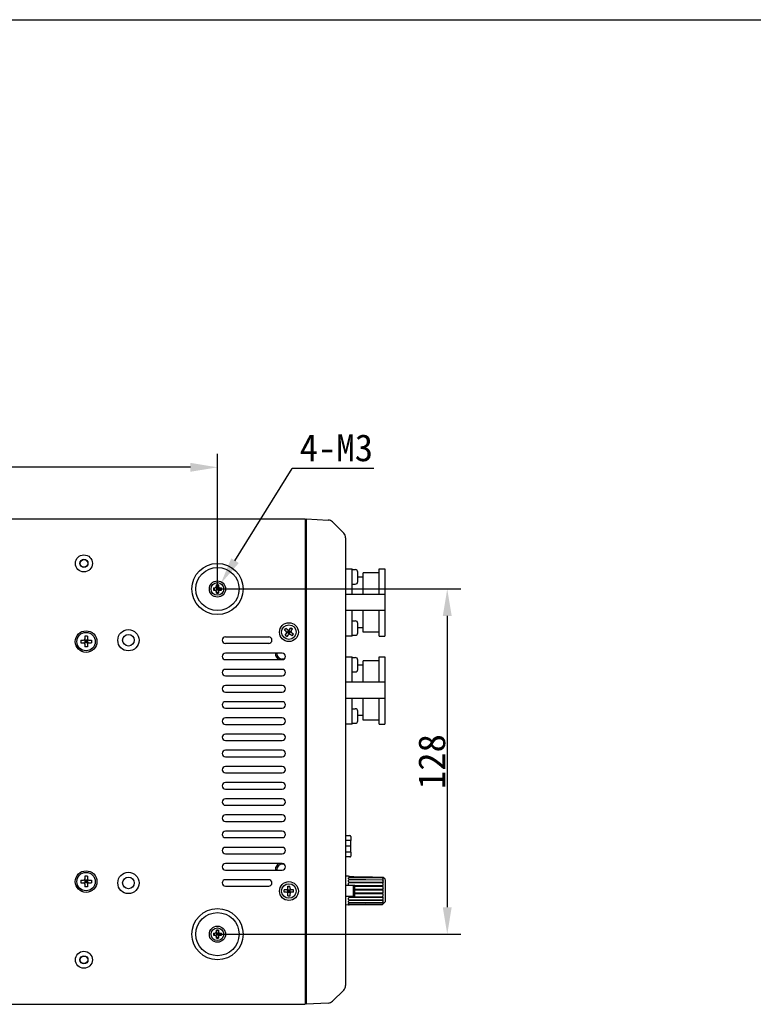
# Model space of a CAD drawing. Header units: millimetres. Extents: x 795 to 2578, y 150 to 1412.
# Tile 8 of 11: x 1762 to 2034, y 1047 to 1412. Entities that reach past the tile are written whole.
import ezdxf

# ---------------------------------------------------------------- set-up
doc = ezdxf.new("R2010")
doc.units = ezdxf.units.MM
doc.header["$LTSCALE"] = 39.111111
doc.header["$PDMODE"] = 3
doc.header["$PDSIZE"] = 8
doc.layers.get('0').update_dxf_attribs({"linetype": 'CONTINUOUS'})
doc.layers.get('Defpoints').update_dxf_attribs({"linetype": 'CONTINUOUS'})
for name, color, linetype in [('06_ALL_SURFS', 7, 'CONTINUOUS'), ('20_ALL_FEATURES', 7, 'CONTINUOUS'), ('51__DRAFT_DIMS', 7, 'CONTINUOUS')]:
    doc.layers.add(name, color=color, linetype=linetype)
doc.styles.get("Standard").update_dxf_attribs({"font": 'simfang.ttf'})
doc.dimstyles.new('DIMSTYLE_1', dxfattribs={"dimtxt": 10, "dimasz": 10, "dimexe": 5, "dimexo": 0.5, "dimgap": 2.5, "dimtad": 1, "dimtih": 1, "dimtoh": 1, "dimdsep": 46, "dimtxsty": 'STANDARD', "dimblk": '_FILLED', "dimblk1": '_FILLED', "dimblk2": '_FILLED', "dimcen": 0.09, "dimclrt": 3, "dimazin": 2, "dimtp": 0.3, "dimtm": 0.3, "dimtfac": 1, "dimtofl": 0, "dimtmove": 0, "dimatfit": 3, "dimldrblk": '_FILLED', "dimfxl": 1, "dimtolj": 1, "dimarcsym": 0})
doc.dimstyles.new('DIMSTYLE_3', dxfattribs={"dimtxt": 10, "dimasz": 10, "dimexe": 5, "dimexo": 0.5, "dimtad": 1, "dimdsep": 46, "dimtxsty": 'STANDARD', "dimblk": '_FILLED', "dimblk1": '_FILLED', "dimblk2": '_FILLED', "dimcen": 0.09, "dimclrt": 3, "dimazin": 2, "dimtp": 0.1, "dimtm": 0.1, "dimtfac": 1, "dimtofl": 0, "dimtmove": 0, "dimatfit": 1, "dimldrblk": '_FILLED', "dimfxl": 1, "dimtolj": 1, "dimarcsym": 0})

# ---------------------------------------------------------------- blocks, each defined once
blk = doc.blocks.new('_FILLED')
at = {"color": 0, "linetype": 'ByBlock'}
blk.add_solid([(0, 0), (-1, 0.165), (-1, -0.165)], dxfattribs=at)
blk = doc.blocks.new('*D40')
at = {"layer": '51__DRAFT_DIMS', "color": 0, "lineweight": -2}
for p, q in [((1596.03, 1201.32), (1596.03, 1250.94)), ((1835.53, 1201.32), (1835.53, 1250.94)), ((1825.53, 1245.94), (1606.03, 1245.94))]:
    blk.add_line(p, q, dxfattribs=at)
at = {"layer": 'Defpoints', "color": 0}
for p in [(1596.03, 1245.94), (1596.03, 1200.82), (1835.53, 1200.82)]:
    blk.add_point(p, dxfattribs=at)
at = {"layer": '51__DRAFT_DIMS', "color": 0, "linetype": 'ByBlock', "lineweight": -2, "xscale": 10, "yscale": 10, "zscale": 10, "rotation": 180}
blk.add_blockref('_FILLED', (1596.03, 1245.94), dxfattribs=at)
at = {"layer": '51__DRAFT_DIMS', "color": 0, "linetype": 'ByBlock', "lineweight": -2, "xscale": 10, "yscale": 10, "zscale": 10}
blk.add_blockref('_FILLED', (1835.53, 1245.94), dxfattribs=at)
at = {"layer": '51__DRAFT_DIMS', "color": 3, "insert": (1718.54, 1251.65), "char_height": 10, "attachment_point": 5}
blk.add_mtext('\\A1;239.5{}{{\\H0.7x;}{}}', dxfattribs=at)
blk = doc.blocks.new('*D41')
at = {"layer": '51__DRAFT_DIMS', "color": 0, "lineweight": -2}
for p, q in [((1836.03, 1200.82), (1925.73, 1200.82)), ((1920.73, 1190.82), (1920.73, 1082.82)), ((1836.03, 1072.82), (1925.73, 1072.82))]:
    blk.add_line(p, q, dxfattribs=at)
at = {"layer": 'Defpoints', "color": 0}
for p in [(1835.53, 1200.82), (1835.53, 1072.82), (1920.73, 1072.82)]:
    blk.add_point(p, dxfattribs=at)
at = {"layer": '51__DRAFT_DIMS', "color": 0, "linetype": 'ByBlock', "lineweight": -2, "xscale": 10, "yscale": 10, "zscale": 10}
for p, rotation in [((1920.73, 1200.82), 90), ((1920.73, 1072.82), 270)]:
    blk.add_blockref('_FILLED', p, dxfattribs=dict(at, rotation=rotation))
at = {"layer": '51__DRAFT_DIMS', "color": 3, "insert": (1915.05, 1136.82), "char_height": 10, "attachment_point": 5, "rotation": 90}
blk.add_mtext('\\A1;128{}{{\\H0.7x;}{}}', dxfattribs=at)
blk = doc.blocks.new('*D43')
at = {"layer": '51__DRAFT_DIMS', "color": 0, "lineweight": -2}
for p in [(1842.04, 1211.32), (1893.56, 1245.56)]:
    blk.add_line(p, (1863.23, 1245.56), dxfattribs=at)
at = {"layer": '51__DRAFT_DIMS', "color": 0}
for p, q in [((1835.44, 1200.82), (1835.62, 1200.82)), ((1835.53, 1200.73), (1835.53, 1200.91))]:
    blk.add_line(p, q, dxfattribs=at)
at = {"layer": 'Defpoints', "color": 0}
for p in [(1836.77, 1202.82), (1834.3, 1198.82)]:
    blk.add_point(p, dxfattribs=at)
at = {"layer": '51__DRAFT_DIMS', "color": 0, "linetype": 'ByBlock', "lineweight": -2, "xscale": 10, "yscale": 10, "zscale": 10, "rotation": 238.2378489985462}
blk.add_blockref('_FILLED', (1836.77, 1202.82), dxfattribs=at)
at = {"layer": '51__DRAFT_DIMS', "color": 3, "insert": (1879.64, 1253.11), "char_height": 10, "attachment_point": 5}
blk.add_mtext('\\A1;4-M3{}{{\\H0.7x;}{}}', dxfattribs=at)

msp = doc.modelspace()

# ---------------------------------------------------------------- linework, layer by layer
at = {"color": 7}
msp.add_line((794.691, 1411.918), (2578.191, 1411.918), dxfattribs=at)
at = {"layer": '06_ALL_SURFS', "color": 7}
for p, q in [((1568.035, 1226.823), (1868.035, 1226.823)), ((1868.035, 1226.823), (1868.035, 1046.823)), ((1868.435, 1226.802), (1876.613, 1226.373)), ((1868.435, 1226.802), (1868.435, 1046.844)), ((1868.435, 1226.323), (1868.035, 1226.323)), ((1878.184, 1225.674), (1882.332, 1221.526)), ((1883.035, 1219.829), (1883.035, 1053.817)), ((1883.035, 1208.323), (1885.535, 1208.323)), ((1885.535, 1198.823), (1885.535, 1208.323)), ((1887.605, 1207.064), (1887.615, 1207.073)), ((1887.605, 1205.823), (1887.615, 1205.823)), ((1887.615, 1204.823), (1887.605, 1204.823)), ((1889.535, 1205.173), (1887.612, 1205.173)), ((1887.615, 1205.823), (1887.615, 1206.922)), ((1887.615, 1203.724), (1887.615, 1204.823)), ((1895.535, 1206.823), (1889.535, 1206.823)), ((1889.535, 1198.823), (1889.535, 1206.823)), ((1895.535, 1208.323), (1897.535, 1208.323)), ((1895.535, 1198.823), (1895.535, 1208.323)), ((1897.535, 1208.323), (1897.535, 1183.323)), ((1834.038, 1201.223), (1834.635, 1201.223)), ((1834.257, 1201.223), (1834.257, 1200.423)), ((1834.988, 1201.369), (1836.081, 1200.276)), ((1834.988, 1200.276), (1836.081, 1201.369)), ((1835.135, 1201.723), (1835.135, 1202.319)), ((1835.935, 1202.1), (1835.135, 1202.1)), ((1835.935, 1201.223), (1835.135, 1201.223)), ((1835.135, 1201.223), (1835.135, 1200.423)), ((1835.535, 1201.223), (1835.535, 1200.423)), ((1835.935, 1202.319), (1835.935, 1201.723)), ((1835.935, 1201.223), (1835.935, 1200.423)), ((1836.435, 1201.223), (1837.031, 1201.223)), ((1836.812, 1201.223), (1836.812, 1200.423)), ((1887.614, 1203.574), (1887.605, 1203.582)), ((1834.038, 1200.423), (1834.635, 1200.423)), ((1835.935, 1200.823), (1835.135, 1200.823)), ((1835.935, 1200.423), (1835.135, 1200.423)), ((1835.135, 1199.326), (1835.135, 1199.923)), ((1835.935, 1199.545), (1835.135, 1199.545)), ((1835.935, 1199.923), (1835.935, 1199.326)), ((1836.435, 1200.423), (1837.031, 1200.423)), ((1885.535, 1183.323), (1885.535, 1192.823)), ((1889.535, 1184.823), (1889.535, 1192.823)), ((1895.535, 1183.323), (1895.535, 1192.823)), ((1887.605, 1188.064), (1887.615, 1188.073)), ((1887.605, 1186.823), (1887.615, 1186.823)), ((1887.615, 1186.823), (1887.615, 1187.922)), ((1787.335, 1183.323), (1786.335, 1183.323)), ((1786.335, 1183.323), (1786.335, 1182.323)), ((1787.335, 1183.323), (1787.335, 1182.323)), ((1838.535, 1183.023), (1854.535, 1183.023)), ((1860.382, 1185.524), (1860.851, 1186.172)), ((1861.071, 1185.026), (1860.382, 1185.524)), ((1860.404, 1185.508), (1860.873, 1186.156)), ((1860.686, 1183.639), (1861.183, 1184.328)), ((1860.686, 1183.639), (1861.334, 1183.17)), ((1860.702, 1183.661), (1861.35, 1183.192)), ((1861.54, 1185.674), (1860.851, 1186.172)), ((1861.272, 1184.7), (1862.798, 1184.946)), ((1861.334, 1183.17), (1861.832, 1183.859)), ((1861.476, 1184.733), (1861.945, 1185.381)), ((1861.476, 1184.733), (1862.125, 1184.264)), ((1861.711, 1185.057), (1862.359, 1184.589)), ((1861.8, 1184.499), (1862.269, 1185.147)), ((1861.912, 1185.586), (1862.158, 1184.06)), ((1861.945, 1185.381), (1862.593, 1184.913)), ((1862.125, 1184.264), (1862.593, 1184.913)), ((1862.238, 1185.787), (1862.736, 1186.476)), ((1863.219, 1183.474), (1862.53, 1183.972)), ((1862.719, 1186.453), (1863.368, 1185.985)), ((1862.736, 1186.476), (1863.384, 1186.007)), ((1862.886, 1185.318), (1863.384, 1186.007)), ((1863.687, 1184.122), (1862.999, 1184.62)), ((1863.197, 1183.49), (1863.665, 1184.138)), ((1863.219, 1183.474), (1863.687, 1184.122)), ((1885.535, 1183.323), (1883.035, 1183.323)), ((1887.615, 1185.823), (1887.605, 1185.823)), ((1887.614, 1184.574), (1887.605, 1184.582)), ((1889.535, 1186.473), (1887.612, 1186.473)), ((1887.615, 1184.724), (1887.615, 1185.823)), ((1895.535, 1184.823), (1889.535, 1184.823)), ((1895.535, 1183.323), (1897.535, 1183.323)), ((1784.835, 1181.823), (1785.835, 1181.823)), ((1784.835, 1181.823), (1784.835, 1180.823)), ((1784.835, 1180.823), (1785.835, 1180.823)), ((1786.188, 1181.969), (1787.481, 1180.676)), ((1786.188, 1180.676), (1787.481, 1181.969)), ((1787.335, 1181.823), (1786.335, 1181.823)), ((1786.335, 1181.823), (1786.335, 1180.823)), ((1787.335, 1181.323), (1786.335, 1181.323)), ((1787.335, 1180.823), (1786.335, 1180.823)), ((1786.335, 1180.323), (1786.335, 1179.323)), ((1787.335, 1179.323), (1786.335, 1179.323)), ((1786.835, 1181.823), (1786.835, 1180.823)), ((1787.335, 1181.823), (1787.335, 1180.823)), ((1787.335, 1180.323), (1787.335, 1179.323)), ((1787.835, 1181.823), (1788.835, 1181.823)), ((1787.835, 1180.823), (1788.835, 1180.823)), ((1788.835, 1181.823), (1788.835, 1180.823)), ((1854.535, 1180.623), (1838.535, 1180.623)), ((1859.535, 1177.023), (1838.535, 1177.023)), ((1857.023, 1177.023), (1857.023, 1176.823)), ((1857.552, 1177.023), (1857.552, 1176.823)), ((1883.035, 1175.723), (1885.535, 1175.723)), ((1885.535, 1166.223), (1885.535, 1175.723)), ((1895.535, 1175.723), (1897.535, 1175.723)), ((1895.535, 1166.223), (1895.535, 1175.723)), ((1897.535, 1175.723), (1897.535, 1150.723)), ((1838.535, 1174.623), (1859.535, 1174.623)), ((1860.224, 1174.841), (1859.535, 1174.841)), ((1887.605, 1174.464), (1887.615, 1174.473)), ((1887.605, 1173.223), (1887.615, 1173.223)), ((1887.615, 1172.223), (1887.605, 1172.223)), ((1889.535, 1172.573), (1887.612, 1172.573)), ((1887.615, 1173.223), (1887.615, 1174.322)), ((1887.615, 1171.124), (1887.615, 1172.223)), ((1895.535, 1174.223), (1889.535, 1174.223)), ((1889.535, 1166.223), (1889.535, 1174.223)), ((1859.535, 1171.023), (1838.535, 1171.023)), ((1838.535, 1168.623), (1859.535, 1168.623)), ((1887.614, 1170.974), (1887.605, 1170.982)), ((1859.535, 1165.023), (1838.535, 1165.023)), ((1838.535, 1162.623), (1859.535, 1162.623)), ((1859.535, 1159.023), (1838.535, 1159.023)), ((1885.535, 1150.723), (1885.535, 1160.223)), ((1889.535, 1152.223), (1889.535, 1160.223)), ((1895.535, 1150.723), (1895.535, 1160.223)), ((1838.535, 1156.623), (1859.535, 1156.623)), ((1887.605, 1155.464), (1887.615, 1155.473)), ((1887.605, 1154.223), (1887.615, 1154.223)), ((1889.535, 1153.873), (1887.612, 1153.873)), ((1887.615, 1154.223), (1887.615, 1155.322)), ((1859.535, 1153.023), (1838.535, 1153.023)), ((1838.535, 1150.623), (1859.535, 1150.623)), ((1885.535, 1150.723), (1883.035, 1150.723)), ((1887.615, 1153.223), (1887.605, 1153.223)), ((1887.614, 1151.974), (1887.605, 1151.982)), ((1887.615, 1152.124), (1887.615, 1153.223)), ((1895.535, 1152.223), (1889.535, 1152.223)), ((1895.535, 1150.723), (1897.535, 1150.723)), ((1859.535, 1147.023), (1838.535, 1147.023)), ((1838.535, 1144.623), (1859.535, 1144.623)), ((1859.535, 1141.023), (1838.535, 1141.023)), ((1838.535, 1138.623), (1859.535, 1138.623)), ((1859.535, 1135.023), (1838.535, 1135.023)), ((1838.535, 1132.623), (1859.535, 1132.623)), ((1859.535, 1129.023), (1838.535, 1129.023)), ((1838.535, 1126.623), (1859.535, 1126.623)), ((1859.535, 1123.023), (1838.535, 1123.023)), ((1838.535, 1120.623), (1859.535, 1120.623)), ((1859.535, 1117.023), (1838.535, 1117.023)), ((1838.535, 1114.623), (1859.535, 1114.623)), ((1859.535, 1111.023), (1838.535, 1111.023)), ((1838.535, 1108.623), (1859.535, 1108.623)), ((1883.035, 1109.373), (1884.635, 1109.373)), ((1884.935, 1109.073), (1884.935, 1107.668)), ((1884.935, 1107.668), (1884.935, 1107.588)), ((1885.035, 1103.258), (1885.035, 1107.588)), ((1859.535, 1105.023), (1838.535, 1105.023)), ((1838.535, 1102.623), (1859.535, 1102.623)), ((1884.935, 1103.258), (1884.935, 1101.773)), ((1859.535, 1099.023), (1838.535, 1099.023)), ((1884.635, 1101.473), (1883.035, 1101.473)), ((1838.535, 1096.623), (1859.535, 1096.623)), ((1857.023, 1096.823), (1857.023, 1096.623)), ((1857.552, 1096.623), (1857.552, 1096.823)), ((1860.224, 1098.805), (1859.535, 1098.805)), ((1784.835, 1092.823), (1785.835, 1092.823)), ((1784.835, 1092.823), (1784.835, 1091.823)), ((1784.835, 1091.823), (1785.835, 1091.823)), ((1786.188, 1092.969), (1787.481, 1091.676)), ((1786.188, 1091.676), (1787.481, 1092.969)), ((1787.335, 1094.323), (1786.335, 1094.323)), ((1786.335, 1094.323), (1786.335, 1093.323)), ((1787.335, 1092.823), (1786.335, 1092.823)), ((1786.335, 1092.823), (1786.335, 1091.823)), ((1787.335, 1092.323), (1786.335, 1092.323)), ((1787.335, 1091.823), (1786.335, 1091.823)), ((1786.835, 1092.823), (1786.835, 1091.823)), ((1787.335, 1094.323), (1787.335, 1093.323)), ((1787.335, 1092.823), (1787.335, 1091.823)), ((1787.835, 1092.823), (1788.835, 1092.823)), ((1787.835, 1091.823), (1788.835, 1091.823)), ((1788.835, 1092.823), (1788.835, 1091.823)), ((1854.535, 1093.023), (1838.535, 1093.023)), ((1884.126, 1094.281), (1883.035, 1094.3)), ((1884.434, 1094.187), (1884.126, 1094.281)), ((1884.126, 1093.339), (1884.126, 1093.662)), ((1884.126, 1092.362), (1884.126, 1092.817)), ((1884.126, 1091.135), (1884.126, 1091.687)), ((1896.778, 1093.56), (1884.326, 1093.749)), ((1884.326, 1093.219), (1896.778, 1093.035)), ((1896.778, 1092.797), (1884.326, 1092.95)), ((1884.326, 1092.203), (1896.778, 1092.059)), ((1896.778, 1091.75), (1884.326, 1091.855)), ((1896.778, 1093.56), (1896.778, 1093.96)), ((1896.778, 1093.56), (1896.785, 1093.554)), ((1896.785, 1093.03), (1896.778, 1093.035)), ((1896.778, 1092.797), (1896.778, 1093.035)), ((1896.778, 1092.797), (1896.785, 1092.792)), ((1896.785, 1092.054), (1896.778, 1092.059)), ((1896.778, 1091.75), (1896.778, 1092.059)), ((1896.778, 1091.75), (1896.785, 1091.747)), ((1896.981, 1093.856), (1896.902, 1093.858)), ((1896.981, 1093.856), (1896.979, 1093.793)), ((1897.665, 1093.173), (1896.981, 1093.856)), ((1897.665, 1093.104), (1897.665, 1093.173)), ((1897.865, 1092.901), (1897.665, 1093.104)), ((1897.865, 1084.973), (1897.865, 1092.901)), ((1786.335, 1091.323), (1786.335, 1090.323)), ((1787.335, 1090.323), (1786.335, 1090.323)), ((1787.335, 1091.323), (1787.335, 1090.323)), ((1838.535, 1090.623), (1854.535, 1090.623)), ((1861.134, 1089.221), (1860.284, 1089.219)), ((1860.286, 1088.419), (1860.284, 1089.219)), ((1861.136, 1088.421), (1860.286, 1088.419)), ((1860.313, 1088.419), (1860.311, 1089.219)), ((1861.487, 1089.368), (1862.582, 1088.278)), ((1861.489, 1088.275), (1862.58, 1089.37)), ((1861.631, 1090.572), (1862.431, 1090.574)), ((1861.633, 1089.722), (1861.631, 1090.572)), ((1861.631, 1090.545), (1862.431, 1090.546)), ((1861.634, 1089.222), (1862.434, 1089.224)), ((1861.636, 1088.422), (1861.634, 1089.222)), ((1861.635, 1088.822), (1862.435, 1088.824)), ((1861.636, 1088.422), (1862.436, 1088.424)), ((1862.036, 1088.423), (1862.034, 1089.223)), ((1862.433, 1089.724), (1862.431, 1090.574)), ((1862.436, 1088.424), (1862.434, 1089.224)), ((1863.784, 1089.227), (1862.934, 1089.225)), ((1863.786, 1088.427), (1862.936, 1088.425)), ((1863.758, 1088.426), (1863.757, 1089.226)), ((1863.786, 1088.427), (1863.784, 1089.227)), ((1883.035, 1090.973), (1886.435, 1090.973)), ((1885.835, 1090.973), (1885.835, 1086.973)), ((1886.166, 1086.973), (1886.166, 1090.973)), ((1886.303, 1086.973), (1886.303, 1090.973)), ((1886.391, 1086.973), (1886.391, 1090.973)), ((1886.435, 1086.973), (1886.435, 1090.973)), ((1886.435, 1090.932), (1896.778, 1090.853)), ((1896.778, 1090.497), (1886.435, 1090.538)), ((1886.435, 1089.541), (1896.778, 1089.508)), ((1896.778, 1089.131), (1886.435, 1089.123)), ((1886.435, 1088.107), (1896.778, 1088.124)), ((1896.785, 1090.85), (1896.778, 1090.853)), ((1896.778, 1090.497), (1896.778, 1090.853)), ((1896.778, 1090.497), (1896.785, 1090.496)), ((1896.785, 1089.507), (1896.778, 1089.508)), ((1896.778, 1089.131), (1896.778, 1089.508)), ((1896.778, 1089.131), (1896.785, 1089.132)), ((1896.785, 1088.124), (1896.778, 1088.124)), ((1896.778, 1087.754), (1896.778, 1088.124)), ((1896.785, 1089.132), (1896.793, 1089.132)), ((1861.638, 1087.072), (1861.637, 1087.922)), ((1861.638, 1087.099), (1862.438, 1087.101)), ((1861.638, 1087.072), (1862.438, 1087.074)), ((1862.438, 1087.074), (1862.437, 1087.924)), ((1883.035, 1086.973), (1886.435, 1086.973)), ((1884.126, 1086.906), (1884.126, 1086.973)), ((1884.126, 1085.663), (1884.126, 1086.171)), ((1884.126, 1084.667), (1884.126, 1085.059)), ((1884.326, 1086.724), (1896.778, 1086.802)), ((1896.778, 1086.466), (1884.326, 1086.345)), ((1884.326, 1085.511), (1896.778, 1085.641)), ((1896.778, 1085.365), (1884.326, 1085.2)), ((1884.326, 1084.555), (1896.778, 1084.728)), ((1896.778, 1084.531), (1884.326, 1084.334)), ((1896.778, 1087.754), (1886.435, 1087.697)), ((1896.778, 1087.754), (1896.785, 1087.756)), ((1896.785, 1086.804), (1896.778, 1086.802)), ((1896.778, 1086.466), (1896.778, 1086.802)), ((1896.778, 1086.466), (1896.785, 1086.47)), ((1896.785, 1085.645), (1896.778, 1085.641)), ((1896.778, 1085.365), (1896.778, 1085.641)), ((1896.778, 1085.365), (1896.785, 1085.37)), ((1897.865, 1084.973), (1896.778, 1083.886)), ((1896.785, 1084.733), (1896.778, 1084.728)), ((1896.778, 1084.531), (1896.778, 1084.728)), ((1896.778, 1084.531), (1896.785, 1084.537)), ((1896.778, 1083.886), (1883.035, 1083.646)), ((1884.126, 1083.989), (1884.126, 1084.237)), ((1884.126, 1083.681), (1884.126, 1083.766)), ((1884.326, 1083.927), (1896.778, 1084.129)), ((1896.778, 1084.027), (1884.326, 1083.812)), ((1884.326, 1083.673), (1896.778, 1083.89)), ((1896.785, 1084.135), (1896.778, 1084.129)), ((1896.778, 1084.027), (1896.778, 1084.129)), ((1896.778, 1084.027), (1896.785, 1084.034)), ((1896.785, 1083.896), (1896.778, 1083.89)), ((1896.778, 1083.886), (1896.778, 1083.89)), ((1835.135, 1073.723), (1835.135, 1074.319)), ((1835.935, 1074.1), (1835.135, 1074.1)), ((1835.935, 1074.319), (1835.935, 1073.723)), ((1834.038, 1073.223), (1834.635, 1073.223)), ((1834.038, 1072.423), (1834.635, 1072.423)), ((1834.257, 1073.223), (1834.257, 1072.423)), ((1834.988, 1073.369), (1836.081, 1072.276)), ((1834.988, 1072.276), (1836.081, 1073.369)), ((1835.935, 1073.223), (1835.135, 1073.223)), ((1835.135, 1073.223), (1835.135, 1072.423)), ((1835.935, 1072.823), (1835.135, 1072.823)), ((1835.935, 1072.423), (1835.135, 1072.423)), ((1835.135, 1071.326), (1835.135, 1071.923)), ((1835.935, 1071.545), (1835.135, 1071.545)), ((1835.535, 1073.223), (1835.535, 1072.423)), ((1835.935, 1073.223), (1835.935, 1072.423)), ((1835.935, 1071.923), (1835.935, 1071.326)), ((1836.435, 1073.223), (1837.031, 1073.223)), ((1836.435, 1072.423), (1837.031, 1072.423)), ((1836.812, 1073.223), (1836.812, 1072.423)), ((1882.332, 1052.12), (1878.184, 1047.972)), ((1568.035, 1046.823), (1868.035, 1046.823)), ((1868.435, 1047.323), (1868.035, 1047.323)), ((1876.613, 1047.272), (1868.435, 1046.844))]:
    msp.add_line(p, q, dxfattribs=at)
for centre, radius in [((1786.035, 1210.323), 3.15), ((1786.035, 1210.323), 1.5), ((1786.035, 1210.323), 1.4), ((1835.535, 1200.823), 9.5), ((1835.535, 1200.823), 8), ((1835.535, 1200.823), 3), ((1835.535, 1200.823), 2.35), ((1862.035, 1184.823), 3.5), ((1862.035, 1184.823), 2.7), ((1786.835, 1181.323), 4), ((1786.835, 1181.323), 3.4), ((1802.535, 1181.823), 3.95), ((1802.535, 1181.823), 2.15), ((1786.835, 1092.323), 4), ((1786.835, 1092.323), 3.4), ((1802.535, 1091.823), 3.95), ((1802.535, 1091.823), 2.15), ((1862.035, 1088.823), 3.5), ((1862.035, 1088.823), 2.7), ((1835.535, 1072.823), 9.5), ((1835.535, 1072.823), 8), ((1835.535, 1072.823), 3), ((1835.535, 1072.823), 2.35), ((1786.035, 1063.323), 3.15), ((1786.035, 1063.323), 1.5), ((1786.035, 1063.323), 1.4)]:
    msp.add_circle(centre, radius, dxfattribs=at)
for centre, radius, start, end in [((1876.487, 1223.977), 2.4, 45, 87), ((1880.635, 1219.829), 2.4, 0, 45), ((1886.615, 1206.998), 1, 4.15054, 90), ((1886.528, 1206.922), 1.087, 359.99011, 7.50293), ((1884.543, 1200.823), 50.506, 179.54622, 180.45378), ((1834.635, 1201.723), 0.5, 270, 0), ((1835.512, 1157.563), 44.758, 89.97082, 90.48287), ((1835.558, 1157.563), 44.758, 89.51713, 90.02918), ((1836.435, 1201.723), 0.5, 180, 270), ((1786.527, 1200.823), 50.506, 359.54622, 0.45378), ((1886.615, 1203.648), 1, 270, 355.84946), ((1886.528, 1203.724), 1.087, 352.49707, 0.00989), ((1834.635, 1199.923), 0.5, 0, 90), ((1835.512, 1244.083), 44.758, 269.51713, 270.02918), ((1835.558, 1244.083), 44.758, 269.97082, 270.48287), ((1836.435, 1199.923), 0.5, 90, 180), ((1886.615, 1187.998), 1, 4.15054, 90), ((1886.528, 1187.922), 1.087, 359.99011, 7.50293), ((1838.535, 1181.823), 1.2, 90, 270), ((1854.535, 1181.823), 1.2, 270, 90), ((1860.778, 1184.621), 0.5, 324.1472, 54.1472), ((1861.832, 1186.079), 0.5, 234.1472, 324.1472), ((1862.237, 1183.566), 0.5, 54.1472, 144.1472), ((1863.291, 1185.025), 0.5, 144.1472, 234.1472), ((1886.615, 1184.648), 1, 270, 355.84946), ((1886.528, 1184.724), 1.087, 352.49707, 0.00989), ((1785.835, 1182.323), 0.5, 270, 0), ((1785.835, 1180.323), 0.5, 0, 90), ((1787.835, 1182.323), 0.5, 180, 270), ((1787.835, 1180.323), 0.5, 90, 180), ((1838.535, 1175.823), 1.2, 90, 270), ((1859.535, 1176.823), 1.982, 180, 270), ((1859.535, 1175.823), 1.2, 270, 90), ((1886.615, 1174.398), 1, 4.15054, 90), ((1886.528, 1174.322), 1.087, 359.99011, 7.50293), ((1838.535, 1169.823), 1.2, 90, 270), ((1859.535, 1169.823), 1.2, 270, 90), ((1886.615, 1171.048), 1, 270, 355.84946), ((1886.528, 1171.124), 1.087, 352.49707, 0.00989), ((1838.535, 1163.823), 1.2, 90, 270), ((1859.535, 1163.823), 1.2, 270, 90), ((1838.535, 1157.823), 1.2, 90, 270), ((1859.535, 1157.823), 1.2, 270, 90), ((1886.615, 1155.398), 1, 4.15054, 90), ((1886.528, 1155.322), 1.087, 359.99011, 7.50293), ((1838.535, 1151.823), 1.2, 90, 270), ((1859.535, 1151.823), 1.2, 270, 90), ((1886.615, 1152.048), 1, 270, 355.84946), ((1886.528, 1152.124), 1.087, 352.49707, 0.00989), ((1838.535, 1145.823), 1.2, 90, 270), ((1859.535, 1145.823), 1.2, 270, 90), ((1838.535, 1139.823), 1.2, 90, 270), ((1859.535, 1139.823), 1.2, 270, 90), ((1838.535, 1133.823), 1.2, 90, 270), ((1859.535, 1133.823), 1.2, 270, 90), ((1838.535, 1127.823), 1.2, 90, 270), ((1859.535, 1127.823), 1.2, 270, 90), ((1838.535, 1121.823), 1.2, 90, 270), ((1859.535, 1121.823), 1.2, 270, 90), ((1838.535, 1115.823), 1.2, 90, 270), ((1859.535, 1115.823), 1.2, 270, 90), ((1838.535, 1109.823), 1.2, 90, 270), ((1859.535, 1109.823), 1.2, 270, 90), ((1884.635, 1109.073), 0.3, 0, 90), ((1838.535, 1103.823), 1.2, 90, 270), ((1859.535, 1103.823), 1.2, 270, 90), ((1838.535, 1097.823), 1.2, 90, 270), ((1859.535, 1097.823), 1.2, 270, 90), ((1884.635, 1101.773), 0.3, 270, 0), ((1859.535, 1096.823), 1.982, 90, 180), ((1785.835, 1093.323), 0.5, 270, 0), ((1785.835, 1091.323), 0.5, 0, 90), ((1787.835, 1093.323), 0.5, 180, 270), ((1787.835, 1091.323), 0.5, 90, 180), ((1838.535, 1091.823), 1.2, 90, 270), ((1854.535, 1091.823), 1.2, 270, 90), ((1884.68, 1079.254), 19.043, 49.7723, 50.55952), ((1895.685, 1093.125), 1.32, 353.10453, 6.89547), ((1894.389, 1092.29), 2.615, 355.11169, 4.88831), ((1861.133, 1089.721), 0.5, 270.11975, 0.11975), ((1861.137, 1087.921), 0.5, 0.11975, 90.11975), ((1862.933, 1089.725), 0.5, 180.11975, 270.11975), ((1862.937, 1087.925), 0.5, 90.11975, 180.11975), ((1896.821, 1089.707), 0.203, 259.77985, 269.92789), ((1896.803, 1088.933), 0.192, 3.59917, 11.85285), ((1893.151, 1091.209), 3.853, 355.97082, 4.02918), ((1892.322, 1089.962), 4.682, 356.34425, 3.65575), ((1892.143, 1088.641), 4.861, 356.41204, 3.58796), ((1892.667, 1087.345), 4.338, 356.20211, 3.79789), ((1893.74, 1086.17), 3.264, 355.62336, 4.37664), ((1895.061, 1085.203), 1.944, 354.319, 5.681), ((1896.228, 1084.515), 0.777, 351.00433, 8.99567), ((1896.891, 1084.152), 0.114, 19.73757, 24.74015), ((1834.635, 1073.723), 0.5, 270, 0), ((1835.512, 1029.563), 44.758, 89.97082, 90.48287), ((1835.558, 1029.563), 44.758, 89.51713, 90.02918), ((1836.435, 1073.723), 0.5, 180, 270), ((1884.543, 1072.823), 50.506, 179.54622, 180.45378), ((1834.635, 1071.923), 0.5, 0, 90), ((1835.512, 1116.083), 44.758, 269.51713, 270.02918), ((1835.558, 1116.083), 44.758, 269.97082, 270.48287), ((1836.435, 1071.923), 0.5, 90, 180), ((1786.527, 1072.823), 50.506, 359.54622, 0.45378), ((1880.635, 1053.817), 2.4, 315, 0), ((1876.487, 1049.669), 2.4, 273, 315)]:
    msp.add_arc(centre, radius, start, end, dxfattribs=at)
for centre, start_param, end_param in [((1859.539, 1176.823), -3.1415927, -2.0746977), ((1859.539, 1096.823), -4.2084876, -3.1415927)]:
    msp.add_ellipse(centre, major_axis=(2.516, 0), ratio=0.9999988, start_param=start_param, end_param=end_param, dxfattribs=at)
for points, knots in [([(1887.605, 1204.823), (1887.611, 1204.989), (1887.613, 1205.323), (1887.611, 1205.656), (1887.605, 1205.823)], [0, 0, 0, 0, 0.5, 1, 1, 1, 1]), ([(1887.605, 1185.823), (1887.611, 1185.989), (1887.613, 1186.323), (1887.611, 1186.656), (1887.605, 1186.823)], [0, 0, 0, 0, 0.5, 1, 1, 1, 1]), ([(1887.605, 1172.223), (1887.611, 1172.389), (1887.613, 1172.723), (1887.611, 1173.056), (1887.605, 1173.223)], [0, 0, 0, 0, 0.5, 1, 1, 1, 1]), ([(1887.605, 1153.223), (1887.611, 1153.389), (1887.613, 1153.723), (1887.611, 1154.056), (1887.605, 1154.223)], [0, 0, 0, 0, 0.5, 1, 1, 1, 1]), ([(1884.126, 1094.281), (1884.126, 1094.277), (1884.126, 1094.272), (1884.125, 1094.265), (1884.125, 1094.26), (1884.127, 1094.255), (1884.131, 1094.249), (1884.141, 1094.242), (1884.158, 1094.237), (1884.171, 1094.233), (1884.177, 1094.231)], [0, 0, 0, 0, 0.1245268, 0.1871784, 0.2503914, 0.3112379, 0.3741645, 0.5019113, 0.7506545, 1, 1, 1, 1]), ([(1884.326, 1093.749), (1884.3, 1093.749), (1884.252, 1093.746), (1884.196, 1093.732), (1884.16, 1093.714), (1884.141, 1093.698), (1884.129, 1093.681), (1884.126, 1093.668), (1884.126, 1093.662)], [0, 0, 0, 0, 0.3262444, 0.6123935, 0.7319865, 0.8341464, 0.9213626, 1, 1, 1, 1]), ([(1884.126, 1093.339), (1884.126, 1093.331), (1884.129, 1093.315), (1884.141, 1093.293), (1884.16, 1093.272), (1884.195, 1093.247), (1884.251, 1093.225), (1884.3, 1093.219), (1884.326, 1093.219)], [0, 0, 0, 0, 0.0896654, 0.1870987, 0.2959573, 0.4176826, 0.6947715, 1, 1, 1, 1]), ([(1884.326, 1092.95), (1884.3, 1092.95), (1884.251, 1092.944), (1884.185, 1092.917), (1884.138, 1092.874), (1884.126, 1092.835), (1884.126, 1092.817)], [0, 0, 0, 0, 0.292733, 0.5610615, 0.7934626, 1, 1, 1, 1]), ([(1884.126, 1092.362), (1884.126, 1092.342), (1884.138, 1092.298), (1884.184, 1092.247), (1884.249, 1092.212), (1884.3, 1092.204), (1884.326, 1092.203)], [0, 0, 0, 0, 0.219359, 0.4592679, 0.7225264, 1, 1, 1, 1]), ([(1884.326, 1091.855), (1884.3, 1091.855), (1884.249, 1091.847), (1884.183, 1091.811), (1884.137, 1091.755), (1884.126, 1091.709), (1884.126, 1091.687)], [0, 0, 0, 0, 0.2685586, 0.5255569, 0.7673405, 1, 1, 1, 1]), ([(1884.177, 1094.231), (1884.212, 1094.22), (1884.297, 1094.203), (1884.383, 1094.192), (1884.434, 1094.187)], [0, 0, 0, 0, 0.4176085, 1, 1, 1, 1]), ([(1884.433, 1094.187), (1884.445, 1094.186), (1884.492, 1094.182), (1884.539, 1094.18), (1884.575, 1094.178)], [0, 0, 0, 0, 0.2427262, 1, 1, 1, 1]), ([(1884.434, 1094.187), (1884.464, 1094.184), (1884.527, 1094.18), (1884.622, 1094.176), (1884.718, 1094.175), (1884.847, 1094.173), (1885.008, 1094.17), (1885.265, 1094.165), (1885.587, 1094.16), (1885.973, 1094.153), (1886.358, 1094.146), (1886.873, 1094.137), (1887.516, 1094.125), (1888.288, 1094.112), (1889.06, 1094.098), (1889.832, 1094.084), (1890.861, 1094.066), (1892.147, 1094.043), (1893.691, 1094.015), (1895.234, 1093.988), (1896.263, 1093.97), (1896.778, 1093.96)], [0, 0, 0, 0, 0.0074866, 0.0152563, 0.0230833, 0.0308965, 0.0465266, 0.0621571, 0.0934186, 0.12468, 0.1559415, 0.1872029, 0.2497257, 0.3122486, 0.3747715, 0.4372943, 0.4998172, 0.6248629, 0.7499086, 0.8749543, 1, 1, 1, 1]), ([(1896.995, 1093.284), (1896.994, 1093.294), (1896.986, 1093.316), (1896.968, 1093.349), (1896.944, 1093.385), (1896.906, 1093.433), (1896.853, 1093.491), (1896.808, 1093.534), (1896.785, 1093.554)], [0, 0, 0, 0, 0.0868184, 0.1986147, 0.3253876, 0.4596999, 0.7338974, 1, 1, 1, 1]), ([(1896.959, 1092.938), (1896.946, 1092.938), (1896.917, 1092.945), (1896.875, 1092.965), (1896.83, 1092.994), (1896.8, 1093.017), (1896.785, 1093.03)], [0, 0, 0, 0, 0.1934133, 0.4314175, 0.7030918, 1, 1, 1, 1]), ([(1896.785, 1092.792), (1896.808, 1092.776), (1896.855, 1092.737), (1896.917, 1092.671), (1896.962, 1092.607), (1896.987, 1092.553), (1896.994, 1092.526), (1896.995, 1092.513)], [0, 0, 0, 0, 0.2423274, 0.5028867, 0.7675408, 0.8916765, 1, 1, 1, 1]), ([(1896.921, 1092.004), (1896.898, 1092.004), (1896.85, 1092.016), (1896.807, 1092.04), (1896.785, 1092.054)], [0, 0, 0, 0, 0.460229, 1, 1, 1, 1]), ([(1896.995, 1091.48), (1896.993, 1091.51), (1896.972, 1091.57), (1896.919, 1091.645), (1896.856, 1091.705), (1896.808, 1091.735), (1896.785, 1091.747)], [0, 0, 0, 0, 0.2598331, 0.5263947, 0.7751818, 1, 1, 1, 1]), ([(1896.995, 1092.067), (1896.994, 1092.057), (1896.99, 1092.038), (1896.966, 1092.01), (1896.938, 1092.004), (1896.921, 1092.004)], [0, 0, 0, 0, 0.2798206, 0.5206462, 1, 1, 1, 1]), ([(1896.995, 1092.967), (1896.995, 1092.962), (1896.992, 1092.954), (1896.981, 1092.94), (1896.967, 1092.938), (1896.959, 1092.938)], [0, 0, 0, 0, 0.2660651, 0.5003361, 1, 1, 1, 1]), ([(1884.126, 1091.135), (1884.126, 1091.102), (1884.146, 1091.035), (1884.199, 1090.988), (1884.229, 1090.973)], [0, 0, 0, 0, 0.4890429, 1, 1, 1, 1]), ([(1896.873, 1090.83), (1896.866, 1090.83), (1896.836, 1090.832), (1896.806, 1090.841), (1896.785, 1090.85)], [0, 0, 0, 0, 0.2392187, 1, 1, 1, 1]), ([(1896.995, 1090.26), (1896.993, 1090.292), (1896.974, 1090.352), (1896.92, 1090.422), (1896.856, 1090.471), (1896.808, 1090.49), (1896.785, 1090.496)], [0, 0, 0, 0, 0.2815791, 0.5462548, 0.7846414, 1, 1, 1, 1]), ([(1896.785, 1088.124), (1896.808, 1088.126), (1896.855, 1088.139), (1896.92, 1088.181), (1896.975, 1088.247), (1896.993, 1088.306), (1896.995, 1088.337)], [0, 0, 0, 0, 0.2151591, 0.4493383, 0.7110678, 1, 1, 1, 1]), ([(1896.793, 1089.132), (1896.813, 1089.132), (1896.855, 1089.125), (1896.914, 1089.096), (1896.965, 1089.046), (1896.986, 1088.999), (1896.991, 1088.973)], [0, 0, 0, 0, 0.2222524, 0.4556521, 0.71142, 1, 1, 1, 1]), ([(1896.995, 1089.663), (1896.994, 1089.638), (1896.98, 1089.591), (1896.935, 1089.538), (1896.879, 1089.51), (1896.84, 1089.504), (1896.82, 1089.504)], [0, 0, 0, 0, 0.2918203, 0.5455274, 0.7764989, 1, 1, 1, 1]), ([(1896.995, 1090.938), (1896.994, 1090.921), (1896.986, 1090.889), (1896.955, 1090.852), (1896.916, 1090.834), (1896.887, 1090.83), (1896.873, 1090.83)], [0, 0, 0, 0, 0.2872028, 0.533647, 0.7651691, 1, 1, 1, 1]), ([(1884.126, 1086.906), (1884.126, 1086.882), (1884.137, 1086.833), (1884.182, 1086.772), (1884.248, 1086.732), (1884.3, 1086.724), (1884.326, 1086.724)], [0, 0, 0, 0, 0.2407997, 0.4860048, 0.7395894, 1, 1, 1, 1]), ([(1884.326, 1086.345), (1884.3, 1086.345), (1884.249, 1086.336), (1884.183, 1086.298), (1884.137, 1086.24), (1884.126, 1086.194), (1884.126, 1086.171)], [0, 0, 0, 0, 0.2671739, 0.5254771, 0.7691828, 1, 1, 1, 1]), ([(1884.126, 1085.663), (1884.126, 1085.643), (1884.137, 1085.6), (1884.184, 1085.549), (1884.25, 1085.518), (1884.3, 1085.511), (1884.326, 1085.511)], [0, 0, 0, 0, 0.2214179, 0.4588959, 0.7207203, 1, 1, 1, 1]), ([(1884.326, 1085.2), (1884.3, 1085.199), (1884.25, 1085.192), (1884.185, 1085.162), (1884.139, 1085.116), (1884.126, 1085.077), (1884.126, 1085.059)], [0, 0, 0, 0, 0.2904829, 0.5602376, 0.7955592, 1, 1, 1, 1]), ([(1884.126, 1084.667), (1884.126, 1084.659), (1884.129, 1084.643), (1884.141, 1084.621), (1884.16, 1084.601), (1884.195, 1084.578), (1884.251, 1084.559), (1884.3, 1084.555), (1884.326, 1084.555)], [0, 0, 0, 0, 0.091867, 0.1891212, 0.2964738, 0.416486, 0.6922348, 1, 1, 1, 1]), ([(1884.326, 1084.334), (1884.3, 1084.333), (1884.263, 1084.329), (1884.215, 1084.317), (1884.168, 1084.298), (1884.126, 1084.266), (1884.126, 1084.237)], [0, 0, 0, 0, 0.32903, 0.4820152, 0.6216683, 1, 1, 1, 1]), ([(1896.847, 1087.766), (1896.842, 1087.766), (1896.821, 1087.765), (1896.8, 1087.761), (1896.785, 1087.756)], [0, 0, 0, 0, 0.245081, 1, 1, 1, 1]), ([(1896.785, 1086.804), (1896.808, 1086.813), (1896.856, 1086.838), (1896.92, 1086.893), (1896.973, 1086.966), (1896.993, 1087.027), (1896.995, 1087.058)], [0, 0, 0, 0, 0.218807, 0.4621433, 0.7283241, 1, 1, 1, 1]), ([(1896.898, 1086.504), (1896.889, 1086.504), (1896.849, 1086.5), (1896.811, 1086.485), (1896.785, 1086.47)], [0, 0, 0, 0, 0.2311505, 1, 1, 1, 1]), ([(1896.785, 1085.645), (1896.808, 1085.659), (1896.855, 1085.694), (1896.918, 1085.758), (1896.963, 1085.822), (1896.987, 1085.878), (1896.994, 1085.907), (1896.995, 1085.921)], [0, 0, 0, 0, 0.232592, 0.4869251, 0.752695, 0.8821386, 1, 1, 1, 1]), ([(1896.941, 1085.44), (1896.929, 1085.44), (1896.903, 1085.436), (1896.849, 1085.415), (1896.81, 1085.39), (1896.785, 1085.37)], [0, 0, 0, 0, 0.2079482, 0.4470972, 1, 1, 1, 1]), ([(1896.785, 1084.733), (1896.808, 1084.752), (1896.854, 1084.793), (1896.917, 1084.861), (1896.961, 1084.923), (1896.987, 1084.974), (1896.994, 1084.999), (1896.995, 1085.01)], [0, 0, 0, 0, 0.2535399, 0.5207172, 0.7837374, 0.9019919, 1, 1, 1, 1]), ([(1896.973, 1084.653), (1896.967, 1084.653), (1896.954, 1084.651), (1896.925, 1084.64), (1896.885, 1084.617), (1896.835, 1084.581), (1896.802, 1084.553), (1896.785, 1084.537)], [0, 0, 0, 0, 0.0797114, 0.1775717, 0.4157237, 0.6944119, 1, 1, 1, 1]), ([(1896.785, 1084.135), (1896.808, 1084.157), (1896.852, 1084.201), (1896.905, 1084.258), (1896.944, 1084.305), (1896.968, 1084.338), (1896.986, 1084.367), (1896.994, 1084.385), (1896.995, 1084.394)], [0, 0, 0, 0, 0.280099, 0.5618764, 0.6965527, 0.8205115, 0.9253182, 1, 1, 1, 1]), ([(1896.995, 1087.633), (1896.994, 1087.654), (1896.983, 1087.694), (1896.945, 1087.738), (1896.898, 1087.761), (1896.864, 1087.766), (1896.847, 1087.766)], [0, 0, 0, 0, 0.2901179, 0.5401541, 0.7711454, 1, 1, 1, 1]), ([(1896.995, 1086.419), (1896.994, 1086.433), (1896.988, 1086.458), (1896.964, 1086.487), (1896.932, 1086.501), (1896.909, 1086.504), (1896.898, 1086.504)], [0, 0, 0, 0, 0.2831528, 0.526068, 0.7585245, 1, 1, 1, 1]), ([(1896.995, 1085.395), (1896.994, 1085.402), (1896.991, 1085.416), (1896.974, 1085.436), (1896.954, 1085.44), (1896.941, 1085.44)], [0, 0, 0, 0, 0.2734691, 0.5109407, 1, 1, 1, 1]), ([(1896.995, 1084.637), (1896.995, 1084.639), (1896.993, 1084.644), (1896.986, 1084.652), (1896.978, 1084.653), (1896.973, 1084.653)], [0, 0, 0, 0, 0.2572712, 0.4885509, 1, 1, 1, 1]), ([(1884.126, 1083.989), (1884.126, 1083.984), (1884.129, 1083.974), (1884.142, 1083.962), (1884.161, 1083.951), (1884.186, 1083.942), (1884.216, 1083.935), (1884.263, 1083.928), (1884.3, 1083.927), (1884.326, 1083.927)], [0, 0, 0, 0, 0.0622056, 0.138081, 0.2352242, 0.3551692, 0.4959332, 0.6537925, 1, 1, 1, 1]), ([(1884.326, 1083.812), (1884.3, 1083.812), (1884.263, 1083.809), (1884.216, 1083.803), (1884.186, 1083.797), (1884.161, 1083.79), (1884.143, 1083.783), (1884.131, 1083.776), (1884.126, 1083.769), (1884.126, 1083.766)], [0, 0, 0, 0, 0.363925, 0.5294075, 0.6758671, 0.7983867, 0.8931721, 0.9588394, 1, 1, 1, 1]), ([(1884.126, 1083.681), (1884.126, 1083.681), (1884.127, 1083.679), (1884.132, 1083.678), (1884.143, 1083.676), (1884.162, 1083.674), (1884.186, 1083.673), (1884.216, 1083.672), (1884.263, 1083.672), (1884.3, 1083.672), (1884.326, 1083.673)], [0, 0, 0, 0, 0.0087291, 0.0245219, 0.0821283, 0.1742149, 0.2977653, 0.448125, 0.6197245, 1, 1, 1, 1]), ([(1896.991, 1084.201), (1896.99, 1084.201), (1896.985, 1084.2), (1896.974, 1084.195), (1896.956, 1084.184), (1896.933, 1084.166), (1896.906, 1084.145), (1896.877, 1084.12), (1896.836, 1084.083), (1896.805, 1084.054), (1896.785, 1084.034)], [0, 0, 0, 0, 0.0210712, 0.051837, 0.1387125, 0.2514884, 0.3823428, 0.525911, 0.6784439, 1, 1, 1, 1]), ([(1896.995, 1084.117), (1896.994, 1084.115), (1896.991, 1084.111), (1896.986, 1084.104), (1896.978, 1084.095), (1896.964, 1084.079), (1896.943, 1084.057), (1896.915, 1084.028), (1896.884, 1083.996), (1896.84, 1083.952), (1896.807, 1083.919), (1896.785, 1083.896)], [0, 0, 0, 0, 0.0179671, 0.0478609, 0.088212, 0.1372719, 0.2547894, 0.389956, 0.5358995, 0.6881531, 1, 1, 1, 1]), ([(1896.995, 1084.2), (1896.995, 1084.2), (1896.993, 1084.201), (1896.992, 1084.201), (1896.991, 1084.201)], [0, 0, 0, 0, 0.6992121, 1, 1, 1, 1]), ([(1896.999, 1084.19), (1897.003, 1084.179), (1897.007, 1084.153), (1897, 1084.128), (1896.995, 1084.117)], [0, 0, 0, 0, 0.4950857, 1, 1, 1, 1])]:
    msp.add_open_spline(points, degree=3, knots=knots, dxfattribs=at)
at = {"layer": '20_ALL_FEATURES', "color": 7}
for p, q in [((1868.435, 1226.323), (1868.035, 1226.323)), ((1885.535, 1207.998), (1886.615, 1207.998)), ((1885.535, 1202.648), (1886.615, 1202.648)), ((1897.535, 1198.823), (1883.035, 1198.823)), ((1897.535, 1192.823), (1883.035, 1192.823)), ((1885.535, 1188.998), (1886.615, 1188.998)), ((1885.535, 1183.648), (1886.615, 1183.648)), ((1885.535, 1175.398), (1886.615, 1175.398)), ((1885.535, 1170.048), (1886.615, 1170.048)), ((1897.535, 1166.223), (1883.035, 1166.223)), ((1897.535, 1160.223), (1883.035, 1160.223)), ((1885.535, 1156.398), (1886.615, 1156.398)), ((1885.535, 1151.048), (1886.615, 1151.048)), ((1885.035, 1107.588), (1883.035, 1107.588)), ((1885.035, 1105.423), (1883.035, 1105.423)), ((1885.035, 1103.258), (1883.035, 1103.258)), ((1868.435, 1047.323), (1868.035, 1047.323))]:
    msp.add_line(p, q, dxfattribs=at)

# ---------------------------------------------------------------- dimensions: what is measured, and where the dimension line sits
at = {"layer": '51__DRAFT_DIMS', "color": 4}
dim = msp.add_diameter_dim_2p(p1=(1834.298, 1198.825), p2=(1836.772, 1202.821), text='4-M3{}{{\\H0.7x;}{}}', dimstyle='DIMSTYLE_1', dxfattribs=at)
dim.commit()
dim.dimension.update_dxf_attribs({"geometry": '*D43', "text_midpoint": (1879.645, 1245.558), "dimtype": 163})
dim = msp.add_linear_dim(base=(1596.035, 1245.94), p1=(1835.535, 1200.823), p2=(1596.035, 1200.823), text='239.5{}{{\\H0.7x;}{}}', dimstyle='DIMSTYLE_3', override={"dimpost": '<>'}, dxfattribs=at)
dim.commit()
dim.dimension.update_dxf_attribs({"geometry": '*D40', "text_midpoint": (1718.539, 1245.94), "dimtype": 160})
dim = msp.add_linear_dim(base=(1920.728, 1072.823), p1=(1835.535, 1200.823), p2=(1835.535, 1072.823), angle=90, text='128{}{{\\H0.7x;}{}}', dimstyle='DIMSTYLE_3', override={"dimpost": '<>', "dimtxsty": 'STANDARD', "dimldrblk": '_FILLED'}, dxfattribs=at)
dim.commit()
dim.dimension.update_dxf_attribs({"geometry": '*D41', "text_midpoint": (1920.728, 1136.823), "dimtype": 160})

doc.saveas('drawing.dxf')
